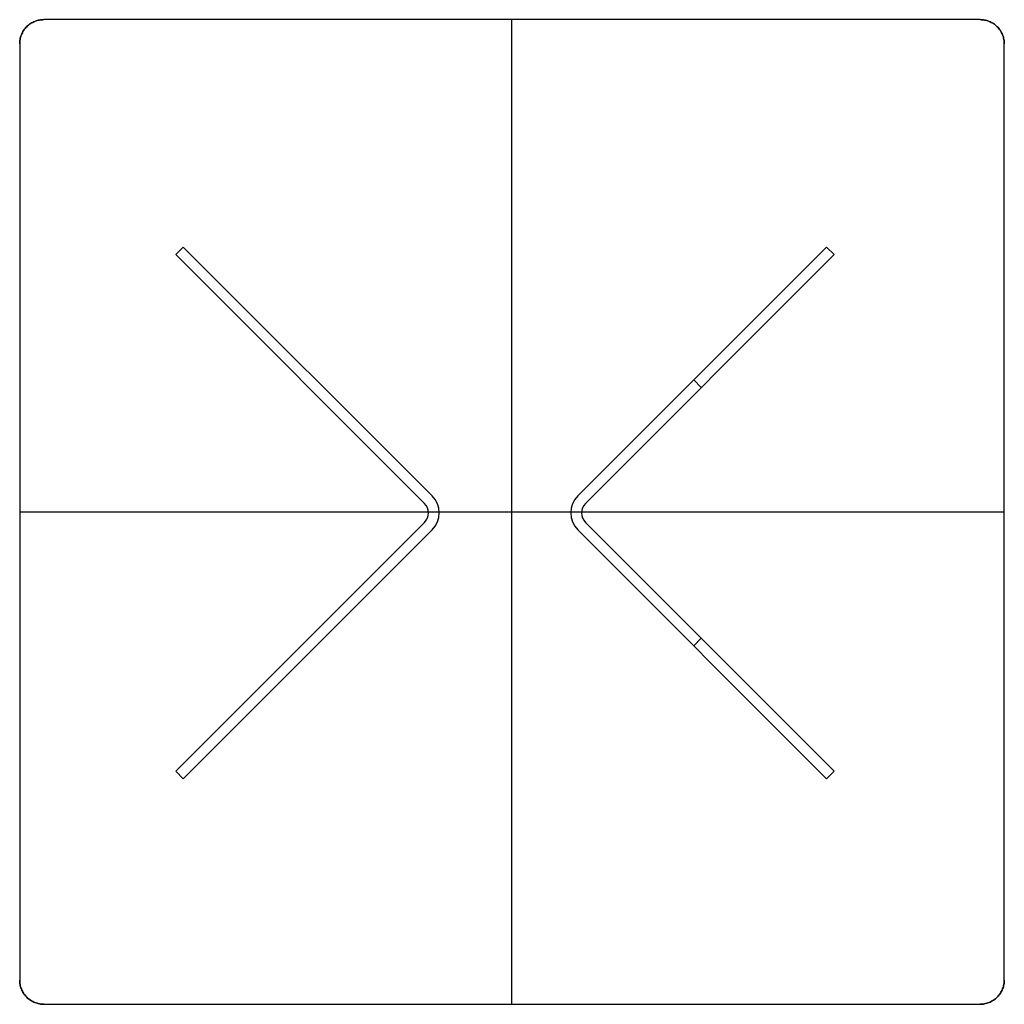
# Model space of a CAD drawing. Header units: millimetres. Extents: x 2092 to 3192, y -1 to 1099.
import ezdxf

# ---------------------------------------------------------------- set-up
doc = ezdxf.new("R2010")
doc.units = ezdxf.units.MM
doc.header["$MEASUREMENT"] = 0
doc.layers.add('DEFAULT', color=7, linetype='Continuous')

msp = doc.modelspace()

# ---------------------------------------------------------------- linework, layer by layer
at = {"layer": 'DEFAULT'}
for p, q in [((3165.4, 1099), (2119.4, 1099)), ((3165.4, 1099, 15), (2119.4, 1099, 15)), ((2092.4, 1072), (2092.4, 26)), ((2092.4, 1072, 15), (2092.4, 26, 15)), ((3192.4, 26), (3192.4, 1072)), ((3192.4, 26, 15), (3192.4, 1072, 15)), ((2275.2, 845), (2553.1, 567.1)), ((2993.9, 845), (2716.1, 567.1)), ((2716.1, 567.1), (2993.9, 845)), ((2716.1, 567.1, -720), (2993.9, 845, -720)), ((2993.9, 845, -360), (2716.1, 567.1, -360)), ((2993.9, 845), (2993.9, 845, -720)), ((2998.2, 840.8), (2998.2, 840.8, -720)), ((3002.4, 836.5), (3002.4, 836.5, -720)), ((2855, 706.1), (2855, 706.1, -720)), ((2853.9, 688), (2845.5, 696.5)), ((2853.9, 688, -720), (2845.5, 696.5, -720)), ((2716.1, 567.1), (2716.1, 567.1, -720)), ((2724.5, 558.6), (2724.5, 558.6, -720)), ((2266.7, 259.5), (2544.6, 537.4)), ((2553.1, 528.9), (2275.2, 251)), ((2716.1, 528.9), (2993.9, 251)), ((2993.9, 251), (2716.1, 528.9)), ((2993.9, 251, -720), (2716.1, 528.9, -720)), ((2716.1, 528.9, -360), (2993.9, 251, -360)), ((2716.1, 528.9), (2716.1, 528.9, -720)), ((3002.4, 259.5), (2724.5, 537.4)), ((2724.5, 537.4), (3002.4, 259.5)), ((2724.5, 537.4, -720), (3002.4, 259.5, -720)), ((3002.4, 259.5, -360), (2724.5, 537.4, -360)), ((2724.5, 537.4), (2724.5, 537.4, -720)), ((2853.9, 408), (2845.5, 399.5)), ((2853.9, 408, -720), (2845.5, 399.5, -720)), ((2275.2, 251), (2266.7, 259.5)), ((2993.9, 251), (3002.4, 259.5)), ((3002.4, 259.5), (2993.9, 251)), ((3002.4, 259.5, -720), (2993.9, 251, -720)), ((2993.9, 251, -360), (3002.4, 259.5, -360)), ((2998.2, 255.3), (2998.2, 255.3, -720)), ((3002.4, 259.5), (3002.4, 259.5, -720)), ((2993.9, 251), (2993.9, 251, -720)), ((2119.4, -1), (3165.4, -1)), ((2119.4, -1, 15), (3165.4, -1, 15))]:
    msp.add_line(p, q, dxfattribs=at)
for points in [[(2544.6, 558.6), (2266.7, 836.5), (2275.2, 845)], [(2724.5, 558.6), (3002.4, 836.5), (2993.9, 845)], [(3002.4, 836.5), (2724.5, 558.6)], [(3002.4, 836.5), (2724.5, 558.6)], [(2724.5, 558.6), (3002.4, 836.5)], [(2993.9, 845), (3002.4, 836.5)], [(2993.9, 845), (3002.4, 836.5)], [(3002.4, 836.5), (2993.9, 845)]]:
    msp.add_lwpolyline(points, dxfattribs=at)
for centre, radius, start, end in [((2534, 548), 27, 315, 45), ((2735.1, 548), 27, 135, 225), ((2735.1, 548), 27, 135, 225), ((2735.1, 548, -720), 27, 135, 225), ((2735.1, 548, -360), 27, 135, 225), ((2534, 548), 15, 315, 45), ((2735.1, 548), 15, 135, 225), ((2735.1, 548), 15, 135, 225), ((2735.1, 548, -720), 15, 135, 225), ((2735.1, 548, -360), 15, 135, 225)]:
    msp.add_arc(centre, radius, start, end, dxfattribs=at)
for points, weights in [([(2092.4, 1072), (2092.4, 1099), (2119.4, 1099)], [1, 0.707106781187, 1]), ([(2119.4, 1099, 15), (2092.4, 1099, 15), (2092.4, 1072, 15)], [1, 0.707106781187, 1]), ([(2119.4, 1099, 15), (2092.4, 1099, 15), (2092.4, 1072, 15)], [1, 0.707106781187, 1]), ([(2119.4, 1099), (2092.4, 1099), (2092.4, 1072)], [1, 0.707106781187, 1]), ([(3165.4, 1099), (3192.4, 1099), (3192.4, 1072)], [1, 0.707106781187, 1]), ([(3192.4, 1072, 15), (3192.4, 1099, 15), (3165.4, 1099, 15)], [1, 0.707106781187, 1]), ([(3192.4, 1072, 15), (3192.4, 1099, 15), (3165.4, 1099, 15)], [1, 0.707106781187, 1]), ([(2119.4, -1), (2092.4, -1), (2092.4, 26)], [1, 0.707106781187, 1]), ([(2092.4, 26, 15), (2092.4, -1, 15), (2119.4, -1, 15)], [1, 0.707106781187, 1]), ([(2119.4, -1), (2092.4, -1), (2092.4, 26)], [1, 0.707106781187, 1]), ([(2119.4, -1, 15), (2092.4, -1, 15), (2092.4, 26, 15)], [1, 0.707106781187, 1]), ([(3192.4, 26), (3192.4, -1), (3165.4, -1)], [1, 0.707106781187, 1]), ([(3165.4, -1, 15), (3192.4, -1, 15), (3192.4, 26, 15)], [1, 0.707106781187, 1]), ([(3190.5, 16), (3192.4, 20.8), (3192.4, 26)], [0.890165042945, 0.926776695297, 1])]:
    msp.add_rational_spline(points, weights, degree=2, dxfattribs=at)
for points, degree in [([(2100.3, 1091, 15), (2100.3, 1091, 10), (2100.3, 1091, 5), (2100.3, 1091)], 3), ([(2119.4, 1099, 15), (2119.4, 1099, 10), (2119.4, 1099, 5), (2119.4, 1099)], 3), ([(3165.4, 1099, 7.5), (2642.4, 1099, 7.5), (2119.4, 1099, 7.5)], 2), ([(2642.4, -1), (2642.4, 549), (2642.4, 1099)], 2), ([(2642.4, -1, 15), (2642.4, 549, 15), (2642.4, 1099, 15)], 2), ([(2642.4, 1099), (2642.4, 1099, 7.5), (2642.4, 1099, 15)], 2), ([(3165.4, 1099, 15), (3165.4, 1099, 10), (3165.4, 1099, 5), (3165.4, 1099)], 3), ([(3184.5, 1091, 15), (3184.5, 1091, 10), (3184.5, 1091, 5), (3184.5, 1091)], 3), ([(2092.4, 1072, 15), (2092.4, 1072, 10), (2092.4, 1072, 5), (2092.4, 1072)], 3), ([(2092.4, 1072, 7.5), (2092.4, 549, 7.5), (2092.4, 26, 7.5)], 2), ([(3192.4, 1072, 15), (3192.4, 1072, 10), (3192.4, 1072, 5), (3192.4, 1072)], 3), ([(3192.4, 26, 7.5), (3192.4, 549, 7.5), (3192.4, 1072, 7.5)], 2), ([(2092.4, 549), (2092.4, 549, 7.5), (2092.4, 549, 15)], 2), ([(2092.4, 549), (2642.4, 549), (3192.4, 549)], 2), ([(2092.4, 549, 15), (2642.4, 549, 15), (3192.4, 549, 15)], 2), ([(3192.4, 549), (3192.4, 549, 7.5), (3192.4, 549, 15)], 2), ([(2092.4, 26), (2092.4, 26, 5), (2092.4, 26, 10), (2092.4, 26, 15)], 3), ([(3192.4, 26, 15), (3192.4, 26, 10), (3192.4, 26, 5), (3192.4, 26)], 3), ([(2100.3, 6.9), (2100.3, 6.9, 5), (2100.3, 6.9, 10), (2100.3, 6.9, 15)], 3), ([(3184.5, 6.9, 15), (3184.5, 6.9, 10), (3184.5, 6.9, 5), (3184.5, 6.9)], 3), ([(2119.4, -1), (2119.4, -1, 5), (2119.4, -1, 10), (2119.4, -1, 15)], 3), ([(2119.4, -1, 7.5), (2642.4, -1, 7.5), (3165.4, -1, 7.5)], 2), ([(2642.4, -1), (2642.4, -1, 7.5), (2642.4, -1, 15)], 2), ([(3165.4, -1, 15), (3165.4, -1, 10), (3165.4, -1, 5), (3165.4, -1)], 3)]:
    msp.add_open_spline(points, degree=degree, dxfattribs=at)

doc.saveas('drawing.dxf')
